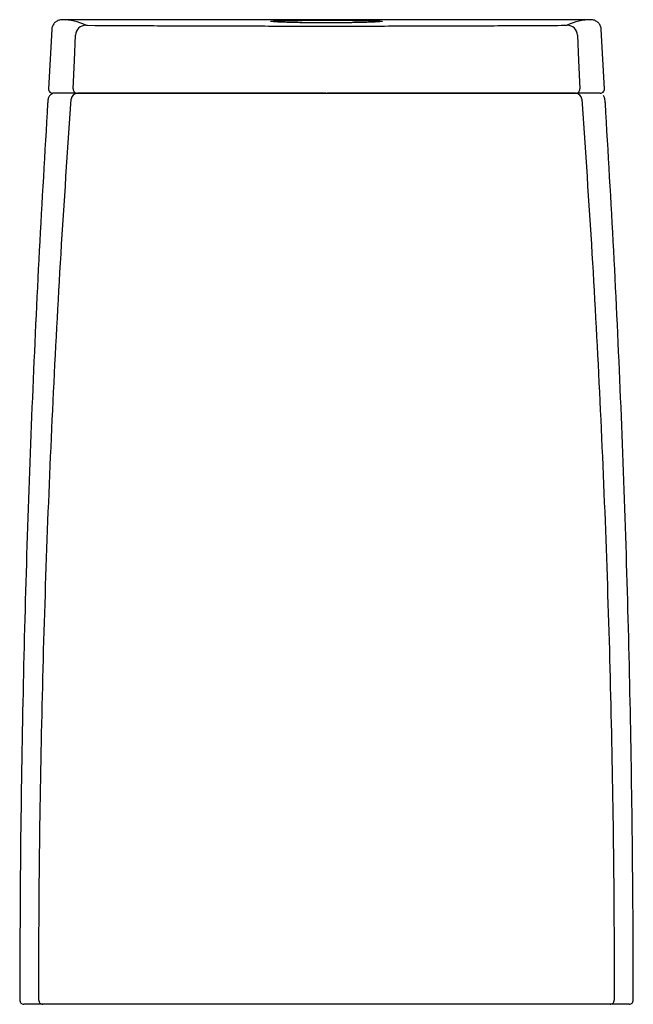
# Model space of a CAD drawing. Header units: millimetres. Extents: x 3873.001 to 3873.293, y 1939.602 to 1940.07.
import ezdxf

# ---------------------------------------------------------------- set-up
doc = ezdxf.new("R2010")
doc.units = ezdxf.units.MM
doc.layers.add('SANINDUSA', color=3, linetype='Continuous')

msp = doc.modelspace()

# ---------------------------------------------------------------- linework, layer by layer
at = {"layer": 'SANINDUSA'}
for p, q in [((3873.272361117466, 1940.070015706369), (3873.021165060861, 1940.070015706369)), ((3873.120382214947, 1940.069212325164), (3873.120320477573, 1940.069287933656)), ((3873.172682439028, 1940.069373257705), (3873.173263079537, 1940.069248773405)), ((3873.173263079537, 1940.069248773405), (3873.173164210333, 1940.069210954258)), ((3873.016176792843, 1940.065277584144), (3873.014694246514, 1940.037122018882)), ((3873.277349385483, 1940.065277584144), (3873.277363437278, 1940.065278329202)), ((3873.278831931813, 1940.037122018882), (3873.277349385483, 1940.065277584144)), ((3873.027383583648, 1940.035017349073), (3873.016682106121, 1940.035017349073)), ((3873.028379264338, 1940.035017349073), (3873.028438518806, 1940.035017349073)), ((3873.146412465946, 1940.035017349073), (3873.031799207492, 1940.035017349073)), ((3873.261726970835, 1940.035017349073), (3873.147112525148, 1940.035017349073)), ((3873.265087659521, 1940.035017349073), (3873.265146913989, 1940.035017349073)), ((3873.276844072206, 1940.035017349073), (3873.266142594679, 1940.035017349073)), ((3873.279264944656, 1940.030202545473), (3873.279277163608, 1940.030203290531)), ((3873.011997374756, 1939.602017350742), (3873.002976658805, 1939.602017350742)), ((3873.290549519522, 1939.602017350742), (3873.28152880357, 1939.602017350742))]:
    msp.add_line(p, q, dxfattribs=at)
at = {"layer": 'SANINDUSA', "flags": 128}
for points in [[(3873.026391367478, 1940.037122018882), (3873.02694486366, 1940.050575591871), (3873.027441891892, 1940.062656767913)], [(3873.266084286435, 1940.062656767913), (3873.266581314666, 1940.050575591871), (3873.267134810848, 1940.037122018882)]]:
    msp.add_lwpolyline(points, dxfattribs=at)
at = {"layer": 'SANINDUSA'}
for centre, radius, start, end in [((3873.032444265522, 1940.062380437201), 0.005010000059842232, 90.37425061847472, 176.8381992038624), ((3873.261081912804, 1940.062380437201), 0.005010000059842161, 3.161800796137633, 89.62574938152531), ((3873.016687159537, 1940.037013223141), 0.001995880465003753, 176.8752497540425, 269.854931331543), ((3873.028384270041, 1940.037013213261), 0.001995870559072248, 176.874950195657, 269.855230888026), ((3873.265141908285, 1940.037013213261), 0.001995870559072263, 270.144769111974, 3.12504980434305), ((3873.27683901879, 1940.037013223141), 0.001995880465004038, 270.145068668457, 3.124750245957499), ((3873.028444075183, 1940.032024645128), 0.002992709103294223, 90.1063775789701, 175.7725385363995), ((3873.265082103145, 1940.032024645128), 0.002992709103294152, 4.227461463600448, 89.8936224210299), ((3873.002974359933, 1939.604017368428), 0.002000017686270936, 180.0962992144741, 269.9996903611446), ((3873.002978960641, 1939.604015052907), 0.001997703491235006, 179.9177061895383, 269.933981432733), ((3873.011999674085, 1939.604015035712), 0.001997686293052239, 179.9135995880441, 269.9340527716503), ((3873.281526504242, 1939.604015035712), 0.001997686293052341, 270.0659472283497, 0.08640041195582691), ((3873.290547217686, 1939.604015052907), 0.001997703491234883, 270.066018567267, 0.0822938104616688), ((3873.290551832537, 1939.604017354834), 0.002000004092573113, 269.9999044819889, 0.1052396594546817)]:
    msp.add_arc(centre, radius, start, end, dxfattribs=at)
for centre, major_axis, ratio, start_param, end_param in [((3872.876388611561, 1937.321059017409), (0.1458564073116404, 2.748921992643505), 0.09691002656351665, 6.244605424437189, 6.287234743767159), ((3873.417137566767, 1937.321059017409), (-0.1458564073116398, 2.748921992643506), 0.09691002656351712, 6.279135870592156, 6.321765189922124)]:
    msp.add_ellipse(centre, major_axis=major_axis, ratio=ratio, start_param=start_param, end_param=end_param, dxfattribs=at)
for points, knots in [([(3873.021165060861, 1940.070015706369), (3873.020601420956, 1940.069960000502), (3873.01947362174, 1940.069848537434), (3873.017972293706, 1940.068979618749), (3873.016842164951, 1940.067702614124), (3873.016289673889, 1940.066381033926), (3873.016204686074, 1940.065550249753), (3873.016176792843, 1940.065277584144)], [0, 0, 0, 0, 0.2229928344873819, 0.4461911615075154, 0.6691830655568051, 0.8914249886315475, 1, 1, 1, 1]), ([(3873.120320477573, 1940.069287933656), (3873.120487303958, 1940.069321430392), (3873.120820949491, 1940.069388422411), (3873.122270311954, 1940.069475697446), (3873.124348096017, 1940.069551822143), (3873.127089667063, 1940.06961473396), (3873.130374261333, 1940.069665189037), (3873.134134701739, 1940.069703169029), (3873.138245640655, 1940.069729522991), (3873.14260338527, 1940.069744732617), (3873.147076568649, 1940.069749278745), (3873.15154064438, 1940.069743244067), (3873.155871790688, 1940.069726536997), (3873.159939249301, 1940.069698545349), (3873.163639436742, 1940.069658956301), (3873.166854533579, 1940.069606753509), (3873.169496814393, 1940.06954188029), (3873.171534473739, 1940.069464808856), (3873.172299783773, 1940.069403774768), (3873.172682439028, 1940.069373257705)], [0, 0, 0, 0, 0.05885431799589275, 0.1177060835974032, 0.1765577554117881, 0.2353923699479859, 0.2942268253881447, 0.3530434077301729, 0.4118598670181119, 0.4706667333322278, 0.529473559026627, 0.5882787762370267, 0.6470840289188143, 0.7058936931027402, 0.7647034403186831, 0.823521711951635, 0.882340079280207, 0.9411700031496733, 1, 1, 1, 1]), ([(3873.173164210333, 1940.069210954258), (3873.17313657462, 1940.069196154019), (3873.17304195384, 1940.069145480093), (3873.172204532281, 1940.069054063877), (3873.170568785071, 1940.068940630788), (3873.168212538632, 1940.068830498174), (3873.165267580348, 1940.068728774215), (3873.161783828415, 1940.068640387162), (3873.157883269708, 1940.068569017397), (3873.153660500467, 1940.068519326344), (3873.1492471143, 1940.068492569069), (3873.144762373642, 1940.068491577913), (3873.140334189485, 1940.068514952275), (3873.136092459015, 1940.068562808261), (3873.132147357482, 1940.068631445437), (3873.128624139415, 1940.068718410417), (3873.125608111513, 1940.068818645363), (3873.123189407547, 1940.068928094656), (3873.121339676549, 1940.069050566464), (3873.120393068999, 1940.069147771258), (3873.120383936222, 1940.069202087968), (3873.120382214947, 1940.069212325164)], [0, 0, 0, 0, 0.02299378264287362, 0.07872746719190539, 0.1344611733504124, 0.1901984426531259, 0.2459355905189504, 0.3016589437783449, 0.3573821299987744, 0.413076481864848, 0.4687707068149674, 0.5244380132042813, 0.5801053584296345, 0.6357678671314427, 0.6914305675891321, 0.7471155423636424, 0.8028007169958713, 0.8585195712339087, 0.9142385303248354, 0.9838363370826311, 1, 1, 1, 1]), ([(3873.277349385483, 1940.065277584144), (3873.27726529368, 1940.065834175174), (3873.277097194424, 1940.066946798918), (3873.276165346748, 1940.068393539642), (3873.27484787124, 1940.06945831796), (3873.273495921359, 1940.069956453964), (3873.272649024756, 1940.07000067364), (3873.272361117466, 1940.070015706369)], [0, 0, 0, 0, 0.2212722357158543, 0.4423225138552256, 0.6636014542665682, 0.8856394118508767, 1, 1, 1, 1]), ([(3873.032411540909, 1940.067390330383), (3873.032432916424, 1940.067385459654), (3873.032475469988, 1940.067375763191), (3873.032671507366, 1940.067363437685), (3873.032939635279, 1940.067354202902), (3873.033156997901, 1940.067351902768), (3873.033265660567, 1940.067350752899)], [0, 0, 0, 0, 0.2523879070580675, 0.5024442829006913, 0.7512648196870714, 1, 1, 1, 1]), ([(3873.033265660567, 1940.067350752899), (3873.042584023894, 1940.067297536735), (3873.061226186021, 1940.067191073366), (3873.089327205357, 1940.067081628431), (3873.117485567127, 1940.067011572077), (3873.145856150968, 1940.066986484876), (3873.17440958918, 1940.067008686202), (3873.203113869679, 1940.067077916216), (3873.231759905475, 1940.067188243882), (3873.25076223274, 1940.067296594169), (3873.260260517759, 1940.067350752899)], [0, 0, 0, 0, 0.1237698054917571, 0.2476118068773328, 0.3714536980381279, 0.4952233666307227, 0.6213792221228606, 0.7476115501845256, 0.8738440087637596, 1, 1, 1, 1]), ([(3873.260260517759, 1940.067350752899), (3873.260363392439, 1940.06735181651), (3873.260576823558, 1940.067354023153), (3873.260847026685, 1940.067363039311), (3873.26104917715, 1940.067375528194), (3873.261092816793, 1940.067385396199), (3873.261114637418, 1940.067390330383)], [0, 0, 0, 0, 0.2354685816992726, 0.4885198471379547, 0.7442505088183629, 1, 1, 1, 1]), ([(3873.010001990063, 1939.604018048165), (3873.01009673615, 1939.628787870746), (3873.010280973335, 1939.676953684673), (3873.011658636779, 1939.748498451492), (3873.013768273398, 1939.818635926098), (3873.016732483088, 1939.88872312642), (3873.020514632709, 1939.959941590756), (3873.023784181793, 1940.007748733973), (3873.025459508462, 1940.032245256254)], [0, 0, 0, 0, 0.1733049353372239, 0.3369977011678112, 0.5006904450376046, 0.6643516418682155, 0.8280127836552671, 0.9999999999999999, 0.9999999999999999, 0.9999999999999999, 0.9999999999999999]), ([(3873.016328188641, 1940.034740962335), (3873.016148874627, 1940.034656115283), (3873.015766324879, 1940.034475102), (3873.015306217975, 1940.034048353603), (3873.014947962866, 1940.033569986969), (3873.014712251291, 1940.033092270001), (3873.014561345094, 1940.03262916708), (3873.0144488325, 1940.032113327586), (3873.014353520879, 1940.031441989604), (3873.014280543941, 1940.030719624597), (3873.014257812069, 1940.030301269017), (3873.014250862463, 1940.030173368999)], [0, 0, 0, 0, 0.1025057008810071, 0.218686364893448, 0.3221786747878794, 0.4155186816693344, 0.505951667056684, 0.6139056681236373, 0.7836952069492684, 0.9338711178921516, 1, 1, 1, 1]), ([(3873.031799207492, 1940.035017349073), (3873.031383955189, 1940.035017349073), (3873.030528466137, 1940.035017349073), (3873.029448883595, 1940.035017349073), (3873.028642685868, 1940.035017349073), (3873.02846704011, 1940.035017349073), (3873.028379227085, 1940.035017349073)], [0, 0, 0, 0, 0.2385413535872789, 0.4914350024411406, 0.7457460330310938, 0.9999999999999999, 0.9999999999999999, 0.9999999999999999, 0.9999999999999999]), ([(3873.028438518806, 1940.035017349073), (3873.028499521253, 1940.035017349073), (3873.028623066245, 1940.035017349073), (3873.029206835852, 1940.035017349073), (3873.030019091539, 1940.035017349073), (3873.030678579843, 1940.035017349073), (3873.03100830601, 1940.035017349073)], [0, 0, 0, 0, 0.2450855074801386, 0.4963585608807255, 0.7481930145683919, 0.9999999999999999, 0.9999999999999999, 0.9999999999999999, 0.9999999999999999]), ([(3873.03100830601, 1940.035017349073), (3873.038444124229, 1940.035017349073), (3873.053320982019, 1940.035017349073), (3873.074155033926, 1940.035017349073), (3873.093458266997, 1940.035017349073), (3873.111211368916, 1940.035017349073), (3873.128983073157, 1940.035017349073), (3873.140835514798, 1940.035017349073), (3873.146763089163, 1940.035017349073)], [0, 0, 0, 0, 0.1937387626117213, 0.3876135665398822, 0.5406754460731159, 0.693805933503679, 0.8468679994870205, 1, 1, 1, 1]), ([(3873.146763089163, 1940.035017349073), (3873.154269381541, 1940.035017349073), (3873.169287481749, 1940.035017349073), (3873.190211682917, 1940.035017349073), (3873.209529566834, 1940.035017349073), (3873.227231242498, 1940.035017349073), (3873.244903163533, 1940.035017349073), (3873.256645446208, 1940.035017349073), (3873.262517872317, 1940.035017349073)], [0, 0, 0, 0, 0.1939143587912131, 0.387971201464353, 0.5409446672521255, 0.6939864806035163, 0.8469597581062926, 1, 1, 1, 1]), ([(3873.265146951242, 1940.035017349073), (3873.265062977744, 1940.035017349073), (3873.264893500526, 1940.035017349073), (3873.264114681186, 1940.035017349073), (3873.263037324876, 1940.035017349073), (3873.262163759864, 1940.035017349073), (3873.261726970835, 1940.035017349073)], [0, 0, 0, 0, 0.2468206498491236, 0.4981390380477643, 0.7490657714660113, 1, 1, 1, 1]), ([(3873.262517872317, 1940.035017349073), (3873.262840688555, 1940.035017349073), (3873.263492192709, 1940.035017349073), (3873.264302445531, 1940.035017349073), (3873.264897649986, 1940.035017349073), (3873.26502432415, 1940.035017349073), (3873.265087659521, 1940.035017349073)], [0, 0, 0, 0, 0.2465159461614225, 0.497515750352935, 0.7487646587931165, 1, 1, 1, 1]), ([(3873.268066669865, 1940.032245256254), (3873.269741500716, 1940.007756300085), (3873.273010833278, 1939.959952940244), (3873.276793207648, 1939.888734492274), (3873.279757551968, 1939.818645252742), (3873.281867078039, 1939.748515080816), (3873.283245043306, 1939.676970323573), (3873.283429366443, 1939.628798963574), (3873.283524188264, 1939.604018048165)], [0, 0, 0, 0, 0.1719341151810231, 0.3356218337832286, 0.4993095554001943, 0.6629634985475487, 0.8266174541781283, 0.9999999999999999, 0.9999999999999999, 0.9999999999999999, 0.9999999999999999]), ([(3873.27927692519, 1940.030202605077), (3873.279276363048, 1940.030213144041), (3873.279259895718, 1940.030521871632), (3873.279205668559, 1940.031147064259), (3873.279095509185, 1940.032010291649), (3873.278981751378, 1940.032631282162), (3873.278714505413, 1940.033317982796), (3873.278465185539, 1940.033778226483), (3873.278218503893, 1940.033997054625), (3873.278154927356, 1940.03405345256)], [0, 0, 0, 0, 0.006954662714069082, 0.2037293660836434, 0.4087305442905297, 0.6579851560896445, 0.782438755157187, 0.9439285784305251, 1, 1, 1, 1]), ([(3873.014261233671, 1940.030202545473), (3873.012880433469, 1940.006884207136), (3873.010118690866, 1939.960245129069), (3873.006876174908, 1939.890238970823), (3873.004292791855, 1939.820203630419), (3873.002425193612, 1939.749152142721), (3873.001222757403, 1939.67708703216), (3873.001061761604, 1939.628375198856), (3873.00098125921, 1939.604017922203)], [0, 0, 0, 0, 0.1643233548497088, 0.3286636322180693, 0.4929874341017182, 0.6573283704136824, 0.8286546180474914, 1, 1, 1, 1]), ([(3873.292544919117, 1939.604017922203), (3873.292543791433, 1939.606012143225), (3873.292529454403, 1939.631366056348), (3873.292224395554, 1939.680079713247), (3873.29108378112, 1939.750150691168), (3873.289230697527, 1939.820206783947), (3873.28665070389, 1939.89023947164), (3873.283407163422, 1939.960245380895), (3873.280645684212, 1940.006883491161), (3873.279264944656, 1940.030202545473)], [0, 0, 0, 0, 0.0140287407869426, 0.1783570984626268, 0.3426854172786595, 0.5070143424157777, 0.6713432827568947, 0.8356716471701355, 1, 1, 1, 1]), ([(3873.014593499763, 1939.602017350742), (3873.014187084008, 1939.602017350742), (3873.013374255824, 1939.602017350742), (3873.012496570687, 1939.602017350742), (3873.012085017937, 1939.602017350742), (3873.012016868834, 1939.602017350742), (3873.011997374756, 1939.602017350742)], [0, 0, 0, 0, 0.2940612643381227, 0.5881201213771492, 0.882181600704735, 1, 1, 1, 1]), ([(3873.146763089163, 1939.602017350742), (3873.141447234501, 1939.602017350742), (3873.130815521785, 1939.602017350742), (3873.114858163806, 1939.602017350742), (3873.098919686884, 1939.602017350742), (3873.082480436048, 1939.602017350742), (3873.06560630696, 1939.602017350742), (3873.048370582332, 1939.602017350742), (3873.031317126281, 1939.602017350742), (3873.020172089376, 1939.602017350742), (3873.014593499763, 1939.602017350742)], [0, 0, 0, 0, 0.1181206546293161, 0.236241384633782, 0.3552131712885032, 0.4741850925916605, 0.6054953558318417, 0.7370933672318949, 0.8684034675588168, 1, 1, 1, 1]), ([(3873.278932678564, 1939.602017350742), (3873.273925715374, 1939.602017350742), (3873.26391178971, 1939.602017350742), (3873.248585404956, 1939.602017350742), (3873.233057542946, 1939.602017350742), (3873.216794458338, 1939.602017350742), (3873.19983740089, 1939.602017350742), (3873.182219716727, 1939.602017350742), (3873.164511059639, 1939.602017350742), (3873.152683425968, 1939.602017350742), (3873.146763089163, 1939.602017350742)], [0, 0, 0, 0, 0.1181736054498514, 0.2363471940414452, 0.3553640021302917, 0.4743807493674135, 0.6056409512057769, 0.7371895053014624, 0.8684498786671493, 1, 1, 1, 1]), ([(3873.28152880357, 1939.602017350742), (3873.281454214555, 1939.602017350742), (3873.281305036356, 1939.602017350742), (3873.280534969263, 1939.602017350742), (3873.279677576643, 1939.602017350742), (3873.279098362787, 1939.602017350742), (3873.278932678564, 1939.602017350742)], [0, 0, 0, 0, 0.2940604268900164, 0.5881215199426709, 0.882182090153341, 1, 1, 1, 1])]:
    msp.add_open_spline(points, degree=3, knots=knots, dxfattribs=at)

doc.saveas('drawing.dxf')
